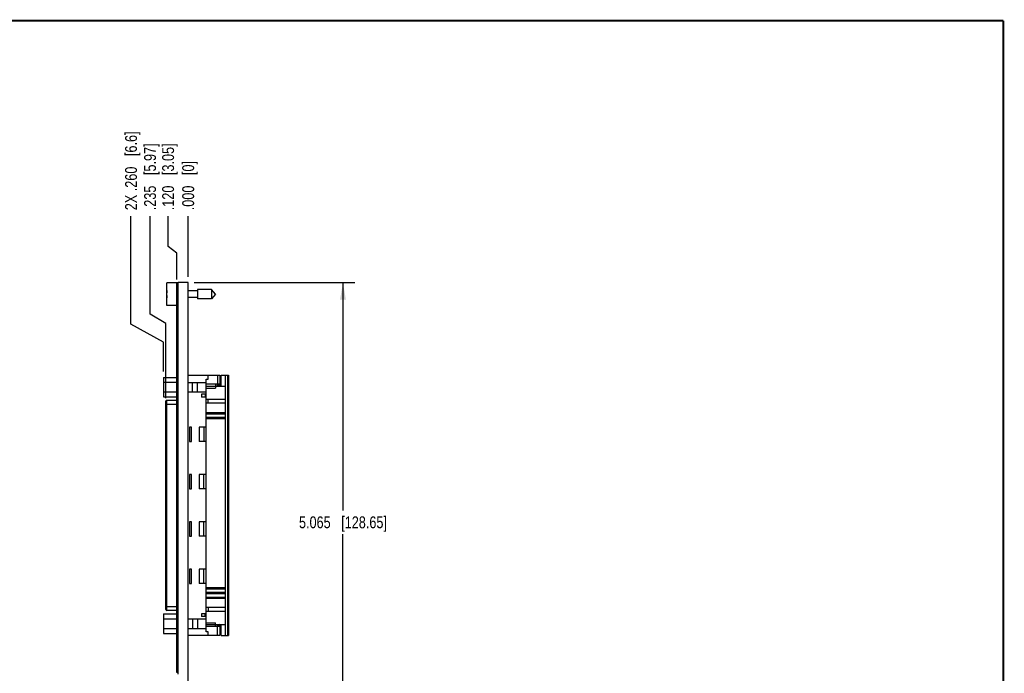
# Model space of a CAD drawing. Header units: inches. Extents: x 0.2 to 16.8, y 0.2 to 10.8.
# Tile 10 of 10: x 6.4 to 16.8, y 3.9 to 10.8. Entities that reach past the tile are written whole.
import ezdxf

# ---------------------------------------------------------------- set-up
doc = ezdxf.new("R2010")
doc.units = ezdxf.units.IN
doc.header["$LTSCALE"] = 0.935
doc.header["$MEASUREMENT"] = 0
doc.layers.get('0').update_dxf_attribs({"linetype": 'CONTINUOUS'})
doc.layers.add('DIMENSIONS', color=7, linetype='CONTINUOUS')
doc.styles.get("Standard").update_dxf_attribs({"font": 'txt', "width": 0.8})
doc.dimstyles.new('DIMSTYLE_1', dxfattribs={"dimtxt": 0.125, "dimasz": 0.18, "dimexe": 0.18, "dimexo": 0.0625, "dimgap": 0.09, "dimtad": 0, "dimtih": 1, "dimtoh": 1, "dimdec": 3, "dimzin": 4, "dimdsep": 46, "dimtxsty": 'STANDARD', "dimblk": '_FILLED', "dimblk1": '_FILLED', "dimblk2": '_FILLED', "dimcen": 0.09, "dimadec": 0, "dimazin": 0, "dimtp": 0.01, "dimtm": 0.01, "dimtfac": 1, "dimtdec": 3, "dimtofl": 0, "dimtmove": 0, "dimatfit": 3, "dimldrblk": '_FILLED', "dimfxl": 1, "dimtolj": 1, "dimtzin": 4, "dimarcsym": 0})
doc.dimstyles.new('DIMSTYLE_2', dxfattribs={"dimtxt": 0.125, "dimasz": 0.18, "dimexe": 0.18, "dimexo": 0.0625, "dimgap": 0.09, "dimtad": 0, "dimtih": 1, "dimtoh": 1, "dimdec": 3, "dimzin": 4, "dimdsep": 46, "dimtxsty": 'STANDARD', "dimblk": '_FILLED', "dimblk1": '_FILLED', "dimblk2": '_FILLED', "dimcen": 0.09, "dimadec": 0, "dimazin": 0, "dimtp": 0.01, "dimtm": 0.01, "dimtfac": 1, "dimtdec": 3, "dimtofl": 0, "dimtmove": 0, "dimatfit": 3, "dimldrblk": '_FILLED', "dimfxl": 1, "dimtolj": 1, "dimtzin": 4, "dimarcsym": 0})

# ---------------------------------------------------------------- blocks, each defined once
blk = doc.blocks.new('_FILLED')
at = {"color": 0, "linetype": 'BYBLOCK'}
blk.add_solid([(0, 0), (-1, 0.174), (-1, -0.174)], dxfattribs=at)
blk = doc.blocks.new('*D13')
at = {"layer": 'DIMENSIONS', "color": 2, "linetype": 'CONTINUOUS'}
for p, q in [((8.199, 7.99), (9.897, 7.99)), ((9.772, 7.99), (9.772, 5.583)), ((9.772, 2.925), (9.772, 5.333)), ((8.197, 2.925), (9.897, 2.925))]:
    blk.add_line(p, q, dxfattribs=at)
at = {"layer": 'DIMENSIONS', "color": 2, "linetype": 'CONTINUOUS', "xscale": 0.18, "yscale": 0.18, "zscale": 0.18}
for p, rotation in [((9.772, 7.99), 90), ((9.772, 2.925), 270)]:
    blk.add_blockref('_FILLED', p, dxfattribs=dict(at, rotation=rotation))
at = {"layer": 'DIMENSIONS', "color": 2, "linetype": 'CONTINUOUS', "insert": (9.772, 5.52), "char_height": 0.125, "width": 1.425, "attachment_point": 2, "line_spacing_factor": 0.9}
blk.add_mtext('5.065{\\Ftxt.shx;\\W1.000000;\\H0.125000; }[128.65]', dxfattribs=at)
blk = doc.blocks.new('*D14')
at = {"layer": 'DIMENSIONS', "color": 2, "linetype": 'CONTINUOUS'}
for p, q in [((7.924, 8.372), (7.924, 8.692)), ((8.016, 8.302), (7.924, 8.372)), ((8.016, 8.023), (8.016, 8.302))]:
    blk.add_line(p, q, dxfattribs=at)
at = {"layer": 'DIMENSIONS', "color": 2, "linetype": 'CONTINUOUS', "insert": (7.862, 8.755), "char_height": 0.125, "width": 1.125, "attachment_point": 1, "rotation": 90, "line_spacing_factor": 0.9}
blk.add_mtext('.120{\\Ftxt.shx;\\W1.000000;\\H0.125000; }[3.05]', dxfattribs=at)
blk = doc.blocks.new('*D15')
at = {"layer": 'DIMENSIONS', "color": 2, "linetype": 'CONTINUOUS'}
for p, q in [((7.734, 7.657), (7.734, 8.692)), ((7.901, 7.557), (7.734, 7.657)), ((7.901, 6.769), (7.901, 7.557))]:
    blk.add_line(p, q, dxfattribs=at)
at = {"layer": 'DIMENSIONS', "color": 2, "linetype": 'CONTINUOUS', "insert": (7.671, 8.755), "char_height": 0.125, "width": 1.125, "attachment_point": 1, "rotation": 90, "line_spacing_factor": 0.9}
blk.add_mtext('.235{\\Ftxt.shx;\\W1.000000;\\H0.125000; }[5.97]', dxfattribs=at)
blk = doc.blocks.new('*D16')
at = {"layer": 'DIMENSIONS', "color": 2, "linetype": 'CONTINUOUS'}
for p, q in [((7.532, 7.553), (7.532, 8.692)), ((7.877, 7.362), (7.532, 7.553)), ((7.877, 7.051), (7.877, 7.362))]:
    blk.add_line(p, q, dxfattribs=at)
at = {"layer": 'DIMENSIONS', "color": 2, "linetype": 'CONTINUOUS', "insert": (7.47, 8.755), "char_height": 0.125, "width": 1.325, "attachment_point": 1, "rotation": 90, "line_spacing_factor": 0.9}
blk.add_mtext('2X .260{\\Ftxt.shx;\\W1.000000;\\H0.125000; }[6.6]', dxfattribs=at)
blk = doc.blocks.new('*D17')
at = {"layer": 'DIMENSIONS', "color": 2, "linetype": 'CONTINUOUS'}
blk.add_line((8.136, 8.053), (8.136, 8.692), dxfattribs=at)
at = {"layer": 'DIMENSIONS', "color": 2, "linetype": 'CONTINUOUS', "insert": (8.074, 8.755), "char_height": 0.125, "width": 0.825, "attachment_point": 1, "rotation": 90, "line_spacing_factor": 0.9}
blk.add_mtext('.000{\\Ftxt.shx;\\W1.000000;\\H0.125000; }[0]', dxfattribs=at)

msp = doc.modelspace()

# ---------------------------------------------------------------- linework, layer by layer
at = {"color": 7, "linetype": 'CONTINUOUS'}
for p, q in [((7.9114, 7.7495), (7.9114, 7.9865)), ((8.0314, 7.9865), (7.9114, 7.9865)), ((8.0164, 3.87), (8.0164, 7.98)), ((8.0314, 7.98), (8.0164, 7.98)), ((8.0314, 3.8541), (8.0314, 7.99)), ((8.1364, 7.99), (8.0314, 7.99)), ((8.1364, 3.5441), (8.1364, 7.99)), ((8.2351, 7.9172), (8.2351, 7.8188)), ((8.3832, 7.9172), (8.2351, 7.9172)), ((8.3832, 7.9172), (8.3832, 7.8188)), ((8.4245, 7.868), (8.3832, 7.9172)), ((7.9114, 7.8818), (7.9094, 7.8818)), ((7.9094, 7.8542), (7.9114, 7.8542)), ((8.2351, 7.903), (8.1364, 7.903)), ((8.2351, 7.833), (8.1364, 7.833)), ((8.3832, 7.8188), (8.2351, 7.8188)), ((8.4245, 7.868), (8.3832, 7.8188)), ((8.0164, 7.7495), (7.9114, 7.7495)), ((7.8766, 6.9888), (7.8766, 6.7842)), ((7.8766, 6.9888), (8.0164, 6.9888)), ((8.1364, 7.0114), (8.4724, 7.0114)), ((8.3264, 4.3014), (8.3264, 6.9714)), ((8.3264, 6.9714), (8.3464, 6.9714)), ((8.3464, 6.9714), (8.3464, 7.0114)), ((8.4724, 7.0114), (8.4724, 6.9164)), ((8.4864, 6.8964), (8.4864, 7.0114)), ((8.4864, 7.0114), (8.5614, 7.0114)), ((8.5314, 4.2614), (8.5314, 7.0114)), ((8.5524, 7.0114), (8.5524, 4.2614)), ((8.5614, 7.0114), (8.5614, 4.2614)), ((7.8766, 6.9377), (8.0164, 6.9377)), ((8.1364, 6.9364), (8.3264, 6.9364)), ((8.2364, 6.8364), (8.2364, 6.9364)), ((8.4724, 6.9164), (8.3264, 6.9164)), ((8.3264, 6.8964), (8.5314, 6.8964)), ((8.3264, 6.8764), (8.4264, 6.8764)), ((8.4264, 6.9164), (8.4264, 6.8764)), ((8.4464, 6.8964), (8.4464, 6.9164)), ((7.8766, 6.8354), (8.0164, 6.8354)), ((7.8766, 6.7842), (8.0164, 6.7842)), ((8.1364, 6.8364), (8.3264, 6.8364)), ((8.2764, 6.8114), (8.2764, 6.7814)), ((8.3264, 6.8114), (8.2764, 6.8114)), ((8.3264, 6.7814), (8.2764, 6.7814)), ((8.3164, 6.8114), (8.3164, 6.7814)), ((7.9014, 4.5374), (7.9014, 6.7363)), ((8.0164, 6.7464), (7.9114, 6.7464)), ((8.5314, 6.7564), (8.3264, 6.7564)), ((8.5314, 6.7164), (8.3264, 6.7164)), ((8.3464, 6.7164), (8.3464, 6.7564)), ((8.3264, 6.6179), (8.5229, 6.6179)), ((8.3264, 6.6049), (8.5229, 6.6049)), ((8.3264, 6.5679), (8.5229, 6.5679)), ((8.3264, 6.5549), (8.5229, 6.5549)), ((8.4097, 6.6049), (8.4097, 6.6179)), ((8.4097, 6.5549), (8.4097, 6.5679)), ((8.5229, 6.6049), (8.5229, 6.6179)), ((8.5229, 6.5549), (8.5229, 6.5679)), ((8.1514, 6.4614), (8.1514, 6.3114)), ((8.1714, 6.4614), (8.1514, 6.4614)), ((8.1714, 6.3114), (8.1714, 6.4614)), ((8.2514, 6.4614), (8.2514, 6.3114)), ((8.3264, 6.4614), (8.2514, 6.4614)), ((8.3014, 6.4614), (8.3014, 6.3114)), ((8.1514, 6.3114), (8.1714, 6.3114)), ((8.3264, 6.3114), (8.2514, 6.3114)), ((8.1514, 5.9614), (8.1514, 5.8114)), ((8.1714, 5.9614), (8.1514, 5.9614)), ((8.1714, 5.8114), (8.1714, 5.9614)), ((8.2514, 5.9614), (8.2514, 5.8114)), ((8.3264, 5.9614), (8.2514, 5.9614)), ((8.3014, 5.8114), (8.3014, 5.9614)), ((8.1514, 5.8114), (8.1714, 5.8114)), ((8.3264, 5.8114), (8.2514, 5.8114)), ((8.1714, 5.4614), (8.1514, 5.4614)), ((8.1514, 5.4614), (8.1514, 5.3114)), ((8.1714, 5.3114), (8.1714, 5.4614)), ((8.3264, 5.4614), (8.2514, 5.4614)), ((8.2514, 5.4614), (8.2514, 5.3114)), ((8.3014, 5.3114), (8.3014, 5.4614)), ((8.1514, 5.3114), (8.1714, 5.3114)), ((8.3264, 5.3114), (8.2514, 5.3114)), ((8.1714, 4.9614), (8.1514, 4.9614)), ((8.1514, 4.9614), (8.1514, 4.8114)), ((8.1714, 4.8114), (8.1714, 4.9614)), ((8.3264, 4.9614), (8.2514, 4.9614)), ((8.2514, 4.9614), (8.2514, 4.8114)), ((8.3014, 4.8114), (8.3014, 4.9614)), ((8.1514, 4.8114), (8.1714, 4.8114)), ((8.3264, 4.8114), (8.2514, 4.8114)), ((8.3264, 4.7679), (8.5229, 4.7679)), ((8.3264, 4.7549), (8.5229, 4.7549)), ((8.3264, 4.7179), (8.5229, 4.7179)), ((8.3264, 4.7049), (8.5229, 4.7049)), ((8.4097, 4.7679), (8.4097, 4.7549)), ((8.4097, 4.7179), (8.4097, 4.7049)), ((8.5229, 4.7679), (8.5229, 4.7549)), ((8.5229, 4.7179), (8.5229, 4.7049)), ((8.3264, 4.6679), (8.5229, 4.6679)), ((8.3264, 4.6549), (8.5229, 4.6549)), ((8.4097, 4.6679), (8.4097, 4.6549)), ((8.5229, 4.6679), (8.5229, 4.6549)), ((7.8766, 4.4888), (8.0164, 4.4888)), ((7.8766, 4.4888), (7.8766, 4.2842)), ((8.0164, 4.5274), (7.9114, 4.5274)), ((8.3264, 4.4914), (8.2764, 4.4914)), ((8.2764, 4.4914), (8.2764, 4.4614)), ((8.3164, 4.4614), (8.3164, 4.4914)), ((8.5314, 4.5564), (8.3264, 4.5564)), ((8.5314, 4.5164), (8.3264, 4.5164)), ((8.3464, 4.5564), (8.3464, 4.5164)), ((7.8766, 4.4377), (8.0164, 4.4377)), ((8.1364, 4.4364), (8.3264, 4.4364)), ((8.2364, 4.4364), (8.2364, 4.3364)), ((8.3264, 4.4614), (8.2764, 4.4614)), ((8.3264, 4.3964), (8.4264, 4.3964)), ((8.3264, 4.3764), (8.5314, 4.3764)), ((8.4264, 4.3564), (8.4264, 4.3964)), ((8.4464, 4.3564), (8.4464, 4.3764)), ((8.4864, 4.2614), (8.4864, 4.3764)), ((7.8766, 4.3354), (8.0164, 4.3354)), ((7.8766, 4.2842), (8.0164, 4.2842)), ((8.1364, 4.3364), (8.3264, 4.3364)), ((8.4724, 4.3564), (8.3264, 4.3564)), ((8.3464, 4.3014), (8.3264, 4.3014)), ((8.3464, 4.2614), (8.3464, 4.3014)), ((8.4724, 4.3564), (8.4724, 4.2614)), ((8.4724, 4.2614), (8.1364, 4.2614)), ((8.4864, 4.2614), (8.5614, 4.2614)), ((8.0314, 3.87), (8.0164, 3.87))]:
    msp.add_line(p, q, dxfattribs=at)
at = {"color": 9, "linetype": 'CONTINUOUS'}
for p, q in [((8.0314, 7.96), (8.0164, 7.96)), ((8.4464, 7.0114), (8.4464, 6.9164)), ((8.1814, 6.8364), (8.1814, 6.9364)), ((7.9014, 6.7064), (8.0164, 6.7064)), ((7.9114, 4.5274), (7.9114, 6.7464)), ((7.9014, 4.5664), (8.0164, 4.5664)), ((8.1814, 4.4364), (8.1814, 4.3364)), ((8.4464, 4.2614), (8.4464, 4.3564)), ((8.0314, 3.89), (8.0164, 3.89))]:
    msp.add_line(p, q, dxfattribs=at)
at = {"color": 7, "linetype": 'CONTINUOUS', "const_width": 0.02}
for points in [[(16.75, 10.7586), (0.25, 10.7586)], [(16.75, 0.2586), (16.75, 10.7586)]]:
    msp.add_lwpolyline(points, dxfattribs=at)
at = {"color": 7, "linetype": 'CONTINUOUS'}
for centre, radius, start, end in [((8.2217, 7.868), 0.3127, 172.95462, 177.47432), ((8.2217, 7.868), 0.3127, 182.52568, 187.04538), ((8.4664, 6.9464), 0.04, 240, 300), ((8.4664, 6.9464), 0.05, 246.42182, 293.57818), ((8.4664, 6.9464), 0.0356, 237.51833, 304.27739), ((7.9114, 6.7364), 0.01, 90.01263, 180.05642), ((7.9114, 4.5374), 0.01, 180, 270), ((8.4664, 4.3264), 0.05, 66.42182, 113.57818), ((8.4664, 4.3264), 0.04, 60, 120), ((8.4664, 4.3264), 0.0356, 55.72261, 122.48167)]:
    msp.add_arc(centre, radius, start, end, dxfattribs=at)

# ---------------------------------------------------------------- dimensions: what is measured, and where the dimension line sits
at = {"layer": 'DIMENSIONS', "color": 2, "linetype": 'CONTINUOUS'}
dim = msp.add_ordinate_dim(feature_location=(7.8766, 7.0513), offset=(-0.3445, 1.6411), dtype=0, origin=(8.1364, 7.99), text='2X <>', dimstyle='DIMSTYLE_1', dxfattribs=at)
dim.commit()
dim.dimension.update_dxf_attribs({"geometry": '*D16', "text_midpoint": (7.5321, 9.4174)})
for feature_location, offset, dtype, origin, picture, middle in [((7.9014, 6.7689), (-0.1678, 1.9236), 0, (8.1364, 7.99), '*D15', (7.7337, 9.3174)), ((8.0164298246, 8.0225076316), (-0.0920739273, 0.6699336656), 0, (8.1364298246, 7.9900076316), '*D14', (7.9243558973, 9.3174412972)), ((8.1364298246, 8.0525076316), (0, 0.6399336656), 1, (8.1364298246, 7.9900076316), '*D17', (8.1364298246, 9.1674412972))]:
    dim = msp.add_ordinate_dim(feature_location=feature_location, offset=offset, dtype=dtype, origin=origin, dimstyle='DIMSTYLE_1', dxfattribs=at)
    dim.commit()
    dim.dimension.update_dxf_attribs({"geometry": picture, "text_midpoint": middle})
dim = msp.add_linear_dim(base=(9.7724, 2.9251), p1=(8.1989, 7.99), p2=(8.1969, 2.9251), angle=270, dimstyle='DIMSTYLE_2', dxfattribs=at)
dim.commit()
dim.dimension.update_dxf_attribs({"geometry": '*D13', "text_midpoint": (9.6224, 5.4576), "dimtype": 160})

doc.saveas('drawing.dxf')
